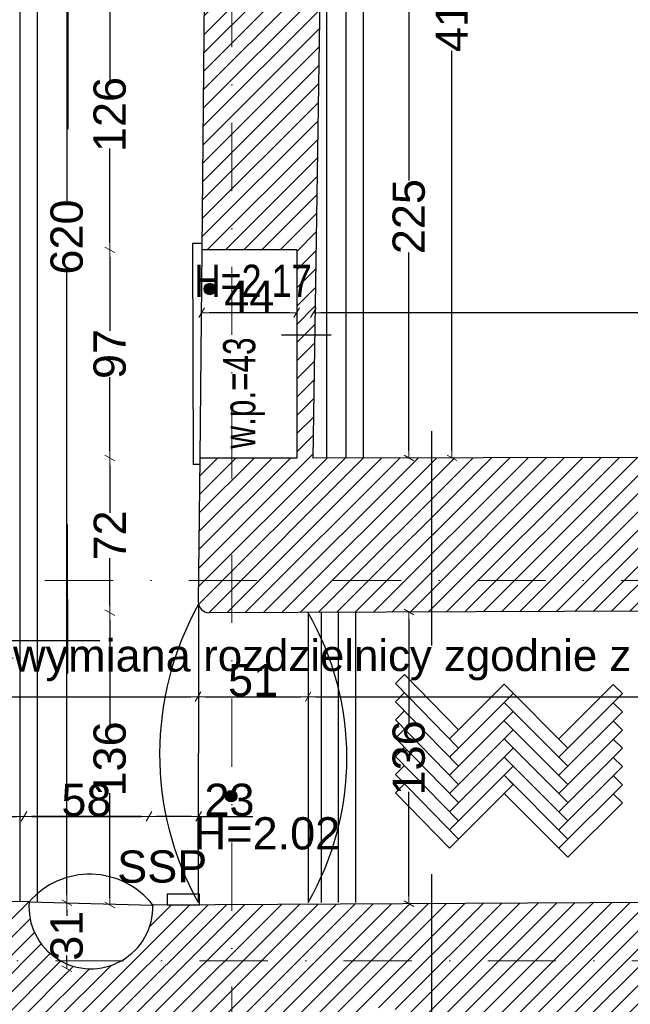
# Model space of a CAD drawing. Header units: millimetres. Extents: x 75999 to 132160, y -108895 to -89040.
# Tile 48 of 61: x 106171 to 109012, y -100457 to -95871. Entities that reach past the tile are written whole.
import ezdxf

# ---------------------------------------------------------------- set-up
doc = ezdxf.new("R2010")
doc.units = ezdxf.units.MM
doc.header["$MEASUREMENT"] = 0
doc.linetypes.add('Dot & Dashed', pattern=[670.277762, 317.5, -176.388889, 0, -176.388874])
for name, color, linetype in [('A-WYSOKOSCI', 7, 'Continuous'), ('A_okno', 7, 'Continuous'), ('belki nad', 7, 'Continuous'), ('detalokna', 7, 'Continuous'), ('DIM MALY', 7, 'Continuous'), ('Drawing & Figure', 7, 'Continuous'), ('linia nadproza', 7, 'Continuous'), ('Nowe_00 ZMIANY', 7, 'Continuous'), ('opisy inne', 7, 'Continuous'), ('OSIE', 7, 'Continuous'), ('PARAPET', 7, 'Continuous'), ('podciagi', 7, 'Continuous'), ('POSADZKI', 7, 'Continuous'), ('SCIANY_KONSTR', 7, 'Continuous'), ('Structural - Bearing', 7, 'Continuous'), ('Structural - Grid', 7, 'Continuous')]:
    doc.layers.add(name, color=color, linetype=linetype)
doc.styles.add('STYL_AUTOMATYCZNY_1', font='arial.ttf')
doc.styles.add('STYL_AUTOMATYCZNY_2', font='arial.ttf')
doc.styles.add('STYL_AUTOMATYCZNY_4', font='arial.ttf', dxfattribs={"width": 0.8})
doc.styles.add('STYL_AUTOMATYCZNY_5', font='arial.ttf', dxfattribs={"width": 0.7})
doc.dimstyles.new('STYL_AUTOMATYCZNY__3', dxfattribs={"dimtxt": 150, "dimasz": 34.231941, "dimexe": 0.18, "dimexo": 0.0625, "dimgap": 0, "dimtad": 1, "dimtih": 1, "dimtoh": 1, "dimdec": 0, "dimlfac": 0.1, "dimzin": 0, "dimdsep": 46, "dimtxsty": 'STYL_AUTOMATYCZNY_2', "dimblk": 'ARROWHEAD_2', "dimblk1": 'ARROWHEAD_2', "dimblk2": 'ARROWHEAD_2', "dimcen": 0.09, "dimse1": 1, "dimse2": 1, "dimclrd": 5, "dimclre": 5, "dimclrt": 1, "dimadec": 0, "dimazin": 0, "dimtfac": 1, "dimtdec": 4, "dimtmove": 0, "dimatfit": 3, "dimfxl": 0, "dimtolj": 1, "dimtzin": 0, "dimarcsym": 0})
doc.dimstyles.new('STYL_AUTOMATYCZNY__4', dxfattribs={"dimtxt": 150, "dimasz": 34.231941, "dimexe": 0.18, "dimexo": 0.0625, "dimgap": 0, "dimtad": 1, "dimdec": 0, "dimlfac": 0.1, "dimzin": 0, "dimdsep": 46, "dimtxsty": 'STYL_AUTOMATYCZNY_2', "dimblk": 'ARROWHEAD_2', "dimblk1": 'ARROWHEAD_2', "dimblk2": 'ARROWHEAD_2', "dimcen": 0.09, "dimse1": 1, "dimse2": 1, "dimclrd": 5, "dimclre": 5, "dimclrt": 1, "dimadec": 0, "dimazin": 0, "dimtfac": 1, "dimtdec": 4, "dimtmove": 0, "dimatfit": 3, "dimfxl": 0, "dimtolj": 1, "dimtzin": 0, "dimarcsym": 0})
doc.dimstyles.new('STYL_AUTOMATYCZNY__7', dxfattribs={"dimtxt": 0.18, "dimasz": 91.2, "dimexe": 0.18, "dimexo": 0.0625, "dimgap": 0, "dimtad": 0, "dimtih": 1, "dimtoh": 1, "dimdec": 4, "dimzin": 0, "dimdsep": 46, "dimcen": 0.09, "dimadec": 0, "dimazin": 0, "dimtfac": 1, "dimtdec": 4, "dimtmove": 0, "dimatfit": 3, "dimldrblk": 'ARROWHEAD_11', "dimfxl": 0, "dimtolj": 1, "dimtzin": 0, "dimarcsym": 0})
pattern_1 = [(45, (0, 0), (-42.426407, 42.426407), [])]

# ---------------------------------------------------------------- blocks, each defined once
blk = doc.blocks.new('ARROWHEAD_2')
at = {"color": 0, "linetype": 'Continuous', "lineweight": 0}
for p, q in [((0, 0), (-1, 0)), ((-0.38, -0.66), (0.38, 0.66))]:
    blk.add_line(p, q, dxfattribs=at)
blk = doc.blocks.new('*D21')
at = {"layer": 'Defpoints', "color": 0}
for p in [(108240.7, -93782.9), (108181.6, -97911.6), (108187.4, -97911.6)]:
    blk.add_point(p, dxfattribs=at)
at = {"layer": 'DIM MALY', "color": 5, "lineweight": -2}
for p, q in [((108181.6, -93817.1), (108181.6, -95678.9)), ((108181.6, -97877.4), (108181.6, -96016.3))]:
    blk.add_line(p, q, dxfattribs=at)
at = {"layer": 'DIM MALY', "color": 5, "lineweight": -2, "xscale": 34.23194115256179, "yscale": 34.23194115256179, "zscale": 34.23194115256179}
for p, rotation in [((108181.6, -93782.9), 90), ((108181.6, -97911.6), 270)]:
    blk.add_blockref('ARROWHEAD_2', p, dxfattribs=dict(at, rotation=rotation))
at = {"layer": 'DIM MALY', "color": 1, "insert": (108181.6, -95847.6), "char_height": 150, "attachment_point": 5, "rotation": 90, "style": 'STYL_AUTOMATYCZNY_2'}
blk.add_mtext('\\A1;413', dxfattribs=at)
blk = doc.blocks.new('*D36')
at = {"layer": 'Defpoints', "color": 0}
for p in [(107537.6, -97236), (107537.6, -97277.4), (113589, -97338.2)]:
    blk.add_point(p, dxfattribs=at)
at = {"layer": 'DIM MALY', "color": 5, "lineweight": -2}
blk.add_line((113554.7, -97236), (107571.8, -97236), dxfattribs=at)
at = {"layer": 'DIM MALY', "color": 5, "lineweight": -2, "xscale": 34.23194115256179, "yscale": 34.23194115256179, "zscale": 34.23194115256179, "rotation": 180}
blk.add_blockref('ARROWHEAD_2', (107537.6, -97236), dxfattribs=at)
at = {"layer": 'DIM MALY', "color": 5, "lineweight": -2, "xscale": 34.23194115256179, "yscale": 34.23194115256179, "zscale": 34.23194115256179}
blk.add_blockref('ARROWHEAD_2', (113589, -97236), dxfattribs=at)
at = {"layer": 'DIM MALY', "color": 1, "insert": (110562.9, -97159.4), "char_height": 150, "attachment_point": 5, "style": 'STYL_AUTOMATYCZNY_2'}
blk.add_mtext('\\A1;605', dxfattribs=at)
blk = doc.blocks.new('*D91')
at = {"layer": 'Defpoints', "color": 0}
for p in [(106772.4, -99581.9), (106772.4, -99795.4), (107003.7, -99795.4)]:
    blk.add_point(p, dxfattribs=at)
at = {"layer": 'DIM MALY', "color": 5, "lineweight": -2}
for p, q in [((106969.5, -99581.9), (106806.7, -99581.9)), ((107003.7, -99581.9), (107037.9, -99581.9)), ((107037.9, -99581.9), (107255.4, -99581.9))]:
    blk.add_line(p, q, dxfattribs=at)
at = {"layer": 'DIM MALY', "color": 5, "lineweight": -2, "xscale": 34.23194115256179, "yscale": 34.23194115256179, "zscale": 34.23194115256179, "rotation": 180}
blk.add_blockref('ARROWHEAD_2', (106772.4, -99581.9), dxfattribs=at)
at = {"layer": 'DIM MALY', "color": 5, "lineweight": -2, "xscale": 34.23194115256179, "yscale": 34.23194115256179, "zscale": 34.23194115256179}
blk.add_blockref('ARROWHEAD_2', (107003.7, -99581.9), dxfattribs=at)
at = {"layer": 'DIM MALY', "color": 1, "insert": (107146.7, -99505.3), "char_height": 150, "attachment_point": 5, "style": 'STYL_AUTOMATYCZNY_2'}
blk.add_mtext('\\A1;23', dxfattribs=at)
blk = doc.blocks.new('*D92')
at = {"layer": 'Defpoints', "color": 0}
for p in [(106191.1, -99581.9), (106772.4, -99726.9), (106191.1, -99791.6)]:
    blk.add_point(p, dxfattribs=at)
at = {"layer": 'DIM MALY', "color": 5, "lineweight": -2}
blk.add_line((106738.2, -99581.9), (106225.3, -99581.9), dxfattribs=at)
at = {"layer": 'DIM MALY', "color": 5, "lineweight": -2, "xscale": 34.23194115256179, "yscale": 34.23194115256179, "zscale": 34.23194115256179, "rotation": 180}
blk.add_blockref('ARROWHEAD_2', (106191.1, -99581.9), dxfattribs=at)
at = {"layer": 'DIM MALY', "color": 5, "lineweight": -2, "xscale": 34.23194115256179, "yscale": 34.23194115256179, "zscale": 34.23194115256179}
blk.add_blockref('ARROWHEAD_2', (106772.4, -99581.9), dxfattribs=at)
at = {"layer": 'DIM MALY', "color": 1, "insert": (106481.5, -99505.4), "char_height": 150, "attachment_point": 5, "style": 'STYL_AUTOMATYCZNY_2'}
blk.add_mtext('\\A1;58', dxfattribs=at)
blk = doc.blocks.new('*D93')
at = {"layer": 'Defpoints', "color": 0}
for p in [(106191.1, -99581.9), (105972.5, -99794.4), (106191.1, -99791.6)]:
    blk.add_point(p, dxfattribs=at)
at = {"layer": 'DIM MALY', "color": 5, "lineweight": -2}
for p, q in [((105938.2, -99581.9), (105722.3, -99581.9)), ((105972.5, -99581.9), (105938.2, -99581.9)), ((106006.7, -99581.9), (106156.9, -99581.9))]:
    blk.add_line(p, q, dxfattribs=at)
at = {"layer": 'DIM MALY', "color": 5, "lineweight": -2, "xscale": 34.23194115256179, "yscale": 34.23194115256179, "zscale": 34.23194115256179, "rotation": 180}
blk.add_blockref('ARROWHEAD_2', (105972.5, -99581.9), dxfattribs=at)
at = {"layer": 'DIM MALY', "color": 5, "lineweight": -2, "xscale": 34.23194115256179, "yscale": 34.23194115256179, "zscale": 34.23194115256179}
blk.add_blockref('ARROWHEAD_2', (106191.1, -99581.9), dxfattribs=at)
at = {"layer": 'DIM MALY', "color": 1, "insert": (105830.3, -99506.6), "char_height": 150, "attachment_point": 5, "style": 'STYL_AUTOMATYCZNY_2'}
blk.add_mtext('\\A1;22', dxfattribs=at)
blk = doc.blocks.new('*D94')
at = {"layer": 'Defpoints', "color": 0}
for p in [(106772.4, -99581.9), (106772.4, -99726.9), (106191.1, -99791.6)]:
    blk.add_point(p, dxfattribs=at)
at = {"layer": 'DIM MALY', "color": 5, "lineweight": -2}
blk.add_line((106225.3, -99581.9), (106738.2, -99581.9), dxfattribs=at)
at = {"layer": 'DIM MALY', "color": 5, "lineweight": -2, "xscale": 34.23194115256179, "yscale": 34.23194115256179, "zscale": 34.23194115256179, "rotation": 180}
blk.add_blockref('ARROWHEAD_2', (106191.1, -99581.9), dxfattribs=at)
at = {"layer": 'DIM MALY', "color": 5, "lineweight": -2, "xscale": 34.23194115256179, "yscale": 34.23194115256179, "zscale": 34.23194115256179}
blk.add_blockref('ARROWHEAD_2', (106772.4, -99581.9), dxfattribs=at)
at = {"layer": 'DIM MALY', "color": 1, "insert": (106481.5, -99505.4), "char_height": 150, "attachment_point": 5, "style": 'STYL_AUTOMATYCZNY_2'}
blk.add_mtext('\\A1;58', dxfattribs=at)
blk = doc.blocks.new('*D96')
at = {"layer": 'Defpoints', "color": 0}
for p in [(106590.2, -95681.6), (107061.6, -95681.6), (106980.2, -96942.8)]:
    blk.add_point(p, dxfattribs=at)
at = {"layer": 'DIM MALY', "color": 5, "lineweight": -2}
for p, q in [((106590.2, -95715.9), (106590.2, -96154)), ((106590.2, -96908.6), (106590.2, -96471.2))]:
    blk.add_line(p, q, dxfattribs=at)
at = {"layer": 'DIM MALY', "color": 5, "lineweight": -2, "xscale": 34.23194115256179, "yscale": 34.23194115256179, "zscale": 34.23194115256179}
for p, rotation in [((106590.2, -95681.6), 90), ((106590.2, -96942.8), 270)]:
    blk.add_blockref('ARROWHEAD_2', p, dxfattribs=dict(at, rotation=rotation))
at = {"layer": 'DIM MALY', "color": 1, "insert": (106590.2, -96312.6), "char_height": 150, "attachment_point": 5, "rotation": 90, "style": 'STYL_AUTOMATYCZNY_2'}
blk.add_mtext('\\A1;126', dxfattribs=at)
blk = doc.blocks.new('*D98')
at = {"layer": 'Defpoints', "color": 0}
for p in [(106590.2, -96942.8), (106980.2, -96942.8), (106989.8, -97912.7)]:
    blk.add_point(p, dxfattribs=at)
at = {"layer": 'DIM MALY', "color": 5, "lineweight": -2}
for p, q in [((106590.2, -96977), (106590.2, -97320.6)), ((106590.2, -97878.5), (106590.2, -97535.4))]:
    blk.add_line(p, q, dxfattribs=at)
at = {"layer": 'DIM MALY', "color": 5, "lineweight": -2, "xscale": 34.23194115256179, "yscale": 34.23194115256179, "zscale": 34.23194115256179}
for p, rotation in [((106590.2, -96942.8), 90), ((106590.2, -97912.7), 270)]:
    blk.add_blockref('ARROWHEAD_2', p, dxfattribs=dict(at, rotation=rotation))
at = {"layer": 'DIM MALY', "color": 1, "insert": (106590.2, -97428), "char_height": 150, "attachment_point": 5, "rotation": 90, "style": 'STYL_AUTOMATYCZNY_2'}
blk.add_mtext('\\A1;97', dxfattribs=at)
blk = doc.blocks.new('*D99')
at = {"layer": 'Defpoints', "color": 0}
for p in [(106590.2, -95681.6), (107061.6, -95681.6), (106980.2, -96942.8)]:
    blk.add_point(p, dxfattribs=at)
at = {"layer": 'DIM MALY', "color": 5, "lineweight": -2}
for p, q in [((106590.2, -95715.9), (106590.2, -96154)), ((106590.2, -96908.6), (106590.2, -96471.2))]:
    blk.add_line(p, q, dxfattribs=at)
at = {"layer": 'DIM MALY', "color": 5, "lineweight": -2, "xscale": 34.23194115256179, "yscale": 34.23194115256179, "zscale": 34.23194115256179}
for p, rotation in [((106590.2, -95681.6), 90), ((106590.2, -96942.8), 270)]:
    blk.add_blockref('ARROWHEAD_2', p, dxfattribs=dict(at, rotation=rotation))
at = {"layer": 'DIM MALY', "color": 1, "insert": (106590.2, -96312.6), "char_height": 150, "attachment_point": 5, "rotation": 90, "style": 'STYL_AUTOMATYCZNY_2'}
blk.add_mtext('\\A1;126', dxfattribs=at)
blk = doc.blocks.new('*D101')
at = {"layer": 'Defpoints', "color": 0}
for p in [(106590.2, -97912.7), (106989.8, -97912.7), (107654.5, -98632.9)]:
    blk.add_point(p, dxfattribs=at)
at = {"layer": 'DIM MALY', "color": 5, "lineweight": -2}
for p, q in [((106590.2, -97947), (106590.2, -98167)), ((106590.2, -98598.6), (106590.2, -98379.1))]:
    blk.add_line(p, q, dxfattribs=at)
at = {"layer": 'DIM MALY', "color": 5, "lineweight": -2, "xscale": 34.23194115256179, "yscale": 34.23194115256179, "zscale": 34.23194115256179}
for p, rotation in [((106590.2, -97912.7), 90), ((106590.2, -98632.9), 270)]:
    blk.add_blockref('ARROWHEAD_2', p, dxfattribs=dict(at, rotation=rotation))
at = {"layer": 'DIM MALY', "color": 1, "insert": (106590.2, -98273), "char_height": 150, "attachment_point": 5, "rotation": 90, "style": 'STYL_AUTOMATYCZNY_2'}
blk.add_mtext('\\A1;72', dxfattribs=at)
blk = doc.blocks.new('*D102')
at = {"layer": 'Defpoints', "color": 0}
for p in [(106590.2, -96942.8), (106980.2, -96942.8), (106989.8, -97912.7)]:
    blk.add_point(p, dxfattribs=at)
at = {"layer": 'DIM MALY', "color": 5, "lineweight": -2}
for p, q in [((106590.2, -96977), (106590.2, -97320.6)), ((106590.2, -97878.5), (106590.2, -97535.4))]:
    blk.add_line(p, q, dxfattribs=at)
at = {"layer": 'DIM MALY', "color": 5, "lineweight": -2, "xscale": 34.23194115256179, "yscale": 34.23194115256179, "zscale": 34.23194115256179}
for p, rotation in [((106590.2, -96942.8), 90), ((106590.2, -97912.7), 270)]:
    blk.add_blockref('ARROWHEAD_2', p, dxfattribs=dict(at, rotation=rotation))
at = {"layer": 'DIM MALY', "color": 1, "insert": (106590.2, -97428), "char_height": 150, "attachment_point": 5, "rotation": 90, "style": 'STYL_AUTOMATYCZNY_2'}
blk.add_mtext('\\A1;97', dxfattribs=at)
blk = doc.blocks.new('*D103')
at = {"layer": 'Defpoints', "color": 0}
for p in [(106590.2, -95681.6), (107061.6, -95681.6), (106980.2, -96942.8)]:
    blk.add_point(p, dxfattribs=at)
at = {"layer": 'DIM MALY', "color": 5, "lineweight": -2}
for p, q in [((106590.2, -95715.9), (106590.2, -96154)), ((106590.2, -96908.6), (106590.2, -96471.2))]:
    blk.add_line(p, q, dxfattribs=at)
at = {"layer": 'DIM MALY', "color": 5, "lineweight": -2, "xscale": 34.23194115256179, "yscale": 34.23194115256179, "zscale": 34.23194115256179}
for p, rotation in [((106590.2, -95681.6), 90), ((106590.2, -96942.8), 270)]:
    blk.add_blockref('ARROWHEAD_2', p, dxfattribs=dict(at, rotation=rotation))
at = {"layer": 'DIM MALY', "color": 1, "insert": (106590.2, -96312.6), "char_height": 150, "attachment_point": 5, "rotation": 90, "style": 'STYL_AUTOMATYCZNY_2'}
blk.add_mtext('\\A1;126', dxfattribs=at)
blk = doc.blocks.new('*D105')
at = {"layer": 'Defpoints', "color": 0}
for p in [(107018, -97235.8), (107018, -97460.4), (107460, -97460.4)]:
    blk.add_point(p, dxfattribs=at)
at = {"layer": 'DIM MALY', "color": 5, "lineweight": -2}
blk.add_line((107425.8, -97235.8), (107052.2, -97235.8), dxfattribs=at)
at = {"layer": 'DIM MALY', "color": 5, "lineweight": -2, "xscale": 34.23194115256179, "yscale": 34.23194115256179, "zscale": 34.23194115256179, "rotation": 180}
blk.add_blockref('ARROWHEAD_2', (107018, -97235.8), dxfattribs=at)
at = {"layer": 'DIM MALY', "color": 5, "lineweight": -2, "xscale": 34.23194115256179, "yscale": 34.23194115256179, "zscale": 34.23194115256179}
blk.add_blockref('ARROWHEAD_2', (107460, -97235.8), dxfattribs=at)
at = {"layer": 'DIM MALY', "color": 1, "insert": (107238.8, -97160.8), "char_height": 150, "attachment_point": 5, "style": 'STYL_AUTOMATYCZNY_2'}
blk.add_mtext('\\A1;44', dxfattribs=at)
blk = doc.blocks.new('*D122')
at = {"layer": 'Defpoints', "color": 0}
for p in [(106885.4, -99982.9), (106390.2, -100291), (106590.9, -100291)]:
    blk.add_point(p, dxfattribs=at)
at = {"layer": 'DIM MALY', "color": 5, "lineweight": -2}
for p, q in [((106390.2, -100017.1), (106390.2, -100044.3)), ((106390.2, -100256.7), (106390.2, -100230.1))]:
    blk.add_line(p, q, dxfattribs=at)
at = {"layer": 'DIM MALY', "color": 5, "lineweight": -2, "xscale": 34.23194115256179, "yscale": 34.23194115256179, "zscale": 34.23194115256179}
for p, rotation in [((106390.2, -99982.9), 90), ((106390.2, -100291), 270)]:
    blk.add_blockref('ARROWHEAD_2', p, dxfattribs=dict(at, rotation=rotation))
at = {"layer": 'DIM MALY', "color": 1, "insert": (106390.2, -100137.2), "char_height": 150, "attachment_point": 5, "rotation": 90, "style": 'STYL_AUTOMATYCZNY_2'}
blk.add_mtext('\\A1;31', dxfattribs=at)
blk = doc.blocks.new('*D266')
at = {"layer": 'Defpoints', "color": 0}
for p in [(107000.9, -99024.4), (102182, -99087.7), (107000.9, -99118)]:
    blk.add_point(p, dxfattribs=at)
at = {"layer": 'DIM MALY', "color": 5, "lineweight": -2}
blk.add_line((102216.2, -99024.4), (106966.7, -99024.4), dxfattribs=at)
at = {"layer": 'DIM MALY', "color": 5, "lineweight": -2, "xscale": 34.23194115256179, "yscale": 34.23194115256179, "zscale": 34.23194115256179, "rotation": 180}
blk.add_blockref('ARROWHEAD_2', (102182, -99024.4), dxfattribs=at)
at = {"layer": 'DIM MALY', "color": 5, "lineweight": -2, "xscale": 34.23194115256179, "yscale": 34.23194115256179, "zscale": 34.23194115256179}
blk.add_blockref('ARROWHEAD_2', (107000.9, -99024.4), dxfattribs=at)
at = {"layer": 'DIM MALY', "color": 1, "insert": (104591.1, -98947.8), "char_height": 150, "attachment_point": 5, "style": 'STYL_AUTOMATYCZNY_2'}
blk.add_mtext('\\A1;482', dxfattribs=at)
blk = doc.blocks.new('*D267')
at = {"layer": 'Defpoints', "color": 0}
for p in [(107000.9, -99024.4), (102182, -99087.7), (107000.9, -99118)]:
    blk.add_point(p, dxfattribs=at)
at = {"layer": 'DIM MALY', "color": 5, "lineweight": -2}
blk.add_line((102216.2, -99024.4), (106966.7, -99024.4), dxfattribs=at)
at = {"layer": 'DIM MALY', "color": 5, "lineweight": -2, "xscale": 34.23194115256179, "yscale": 34.23194115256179, "zscale": 34.23194115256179, "rotation": 180}
blk.add_blockref('ARROWHEAD_2', (102182, -99024.4), dxfattribs=at)
at = {"layer": 'DIM MALY', "color": 5, "lineweight": -2, "xscale": 34.23194115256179, "yscale": 34.23194115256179, "zscale": 34.23194115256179}
blk.add_blockref('ARROWHEAD_2', (107000.9, -99024.4), dxfattribs=at)
at = {"layer": 'DIM MALY', "color": 1, "insert": (104591.1, -98947.8), "char_height": 150, "attachment_point": 5, "style": 'STYL_AUTOMATYCZNY_2'}
blk.add_mtext('\\A1;482', dxfattribs=at)
blk = doc.blocks.new('*D268')
at = {"layer": 'Defpoints', "color": 0}
for p in [(107512.9, -99024.4), (107000.9, -99118), (107512.9, -99129.4)]:
    blk.add_point(p, dxfattribs=at)
at = {"layer": 'DIM MALY', "color": 5, "lineweight": -2}
blk.add_line((107035.1, -99024.4), (107478.7, -99024.4), dxfattribs=at)
at = {"layer": 'DIM MALY', "color": 5, "lineweight": -2, "xscale": 34.23194115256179, "yscale": 34.23194115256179, "zscale": 34.23194115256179, "rotation": 180}
blk.add_blockref('ARROWHEAD_2', (107000.9, -99024.4), dxfattribs=at)
at = {"layer": 'DIM MALY', "color": 5, "lineweight": -2, "xscale": 34.23194115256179, "yscale": 34.23194115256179, "zscale": 34.23194115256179}
blk.add_blockref('ARROWHEAD_2', (107512.9, -99024.4), dxfattribs=at)
at = {"layer": 'DIM MALY', "color": 1, "insert": (107256.7, -98947.8), "char_height": 150, "attachment_point": 5, "style": 'STYL_AUTOMATYCZNY_2'}
blk.add_mtext('\\A1;51', dxfattribs=at)
blk = doc.blocks.new('*D269')
at = {"layer": 'Defpoints', "color": 0}
for p in [(107000.9, -99024.4), (102182, -99087.7), (107000.9, -99118)]:
    blk.add_point(p, dxfattribs=at)
at = {"layer": 'DIM MALY', "color": 5, "lineweight": -2}
blk.add_line((102216.2, -99024.4), (106966.7, -99024.4), dxfattribs=at)
at = {"layer": 'DIM MALY', "color": 5, "lineweight": -2, "xscale": 34.23194115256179, "yscale": 34.23194115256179, "zscale": 34.23194115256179, "rotation": 180}
blk.add_blockref('ARROWHEAD_2', (102182, -99024.4), dxfattribs=at)
at = {"layer": 'DIM MALY', "color": 5, "lineweight": -2, "xscale": 34.23194115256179, "yscale": 34.23194115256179, "zscale": 34.23194115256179}
blk.add_blockref('ARROWHEAD_2', (107000.9, -99024.4), dxfattribs=at)
at = {"layer": 'DIM MALY', "color": 1, "insert": (104591.1, -98947.8), "char_height": 150, "attachment_point": 5, "style": 'STYL_AUTOMATYCZNY_2'}
blk.add_mtext('\\A1;482', dxfattribs=at)
blk = doc.blocks.new('*D270')
at = {"layer": 'Defpoints', "color": 0}
for p in [(107512.9, -99024.4), (107000.9, -99118), (107512.9, -99129.4)]:
    blk.add_point(p, dxfattribs=at)
at = {"layer": 'DIM MALY', "color": 5, "lineweight": -2}
blk.add_line((107035.1, -99024.4), (107478.7, -99024.4), dxfattribs=at)
at = {"layer": 'DIM MALY', "color": 5, "lineweight": -2, "xscale": 34.23194115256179, "yscale": 34.23194115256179, "zscale": 34.23194115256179, "rotation": 180}
blk.add_blockref('ARROWHEAD_2', (107000.9, -99024.4), dxfattribs=at)
at = {"layer": 'DIM MALY', "color": 5, "lineweight": -2, "xscale": 34.23194115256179, "yscale": 34.23194115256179, "zscale": 34.23194115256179}
blk.add_blockref('ARROWHEAD_2', (107512.9, -99024.4), dxfattribs=at)
at = {"layer": 'DIM MALY', "color": 1, "insert": (107256.7, -98947.8), "char_height": 150, "attachment_point": 5, "style": 'STYL_AUTOMATYCZNY_2'}
blk.add_mtext('\\A1;51', dxfattribs=at)
blk = doc.blocks.new('*D271')
at = {"layer": 'Defpoints', "color": 0}
for p in [(113634.1, -99024.4), (107512.9, -99129.4), (113634.1, -99163.2)]:
    blk.add_point(p, dxfattribs=at)
at = {"layer": 'DIM MALY', "color": 5, "lineweight": -2}
blk.add_line((107547.1, -99024.4), (113599.9, -99024.4), dxfattribs=at)
at = {"layer": 'DIM MALY', "color": 5, "lineweight": -2, "xscale": 34.23194115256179, "yscale": 34.23194115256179, "zscale": 34.23194115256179, "rotation": 180}
blk.add_blockref('ARROWHEAD_2', (107512.9, -99024.4), dxfattribs=at)
at = {"layer": 'DIM MALY', "color": 5, "lineweight": -2, "xscale": 34.23194115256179, "yscale": 34.23194115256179, "zscale": 34.23194115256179}
blk.add_blockref('ARROWHEAD_2', (113634.1, -99024.4), dxfattribs=at)
at = {"layer": 'DIM MALY', "color": 1, "insert": (110573.1, -98947.8), "char_height": 150, "attachment_point": 5, "style": 'STYL_AUTOMATYCZNY_2'}
blk.add_mtext('\\A1;612', dxfattribs=at)
blk = doc.blocks.new('*D362')
at = {"layer": 'Defpoints', "color": 0}
for p in [(106390.2, -93782.9), (106495.2, -93782.9), (106455.2, -99982.9)]:
    blk.add_point(p, dxfattribs=at)
at = {"layer": 'DIM MALY', "color": 5, "lineweight": -2}
for p, q in [((106390.2, -93817.1), (106390.2, -96717.4)), ((106390.2, -99948.6), (106390.2, -97049.1))]:
    blk.add_line(p, q, dxfattribs=at)
at = {"layer": 'DIM MALY', "color": 5, "lineweight": -2, "xscale": 34.23194115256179, "yscale": 34.23194115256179, "zscale": 34.23194115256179}
for p, rotation in [((106390.2, -93782.9), 90), ((106390.2, -99982.9), 270)]:
    blk.add_blockref('ARROWHEAD_2', p, dxfattribs=dict(at, rotation=rotation))
at = {"layer": 'DIM MALY', "color": 1, "insert": (106390.2, -96883.2), "char_height": 150, "attachment_point": 5, "rotation": 90, "style": 'STYL_AUTOMATYCZNY_2'}
blk.add_mtext('\\A1;620', dxfattribs=at)
blk = doc.blocks.new('*D363')
at = {"layer": 'Defpoints', "color": 0}
for p in [(106735.2, -98632.9), (106590.2, -99994.3), (106790.4, -99994.3)]:
    blk.add_point(p, dxfattribs=at)
at = {"layer": 'DIM MALY', "color": 5, "lineweight": -2}
for p, q in [((106590.2, -98667.1), (106590.2, -99155.4)), ((106590.2, -99960.1), (106590.2, -99472.6))]:
    blk.add_line(p, q, dxfattribs=at)
at = {"layer": 'DIM MALY', "color": 5, "lineweight": -2, "xscale": 34.23194115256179, "yscale": 34.23194115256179, "zscale": 34.23194115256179}
for p, rotation in [((106590.2, -98632.9), 90), ((106590.2, -99994.3), 270)]:
    blk.add_blockref('ARROWHEAD_2', p, dxfattribs=dict(at, rotation=rotation))
at = {"layer": 'DIM MALY', "color": 1, "insert": (106590.2, -99314), "char_height": 150, "attachment_point": 5, "rotation": 90, "style": 'STYL_AUTOMATYCZNY_2'}
blk.add_mtext('\\A1;136', dxfattribs=at)
blk = doc.blocks.new('*D364')
at = {"layer": 'Defpoints', "color": 0}
for p in [(107649.6, -95662.9), (107981.6, -95662.9), (107534.3, -97912.6)]:
    blk.add_point(p, dxfattribs=at)
at = {"layer": 'DIM MALY', "color": 5, "lineweight": -2}
for p, q in [((107981.6, -95697.1), (107981.6, -96620.6)), ((107981.6, -97878.3), (107981.6, -96955.7))]:
    blk.add_line(p, q, dxfattribs=at)
at = {"layer": 'DIM MALY', "color": 5, "lineweight": -2, "xscale": 34.23194115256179, "yscale": 34.23194115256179, "zscale": 34.23194115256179}
for p, rotation in [((107981.6, -95662.9), 90), ((107981.6, -97912.6), 270)]:
    blk.add_blockref('ARROWHEAD_2', p, dxfattribs=dict(at, rotation=rotation))
at = {"layer": 'DIM MALY', "color": 1, "insert": (107981.6, -96788.1), "char_height": 150, "attachment_point": 5, "rotation": 90, "style": 'STYL_AUTOMATYCZNY_2'}
blk.add_mtext('\\A1;225', dxfattribs=at)
blk = doc.blocks.new('*D366')
at = {"layer": 'Defpoints', "color": 0}
for p in [(108086.6, -98629.3), (107981.6, -99988), (108086.6, -99988)]:
    blk.add_point(p, dxfattribs=at)
at = {"layer": 'DIM MALY', "color": 5, "lineweight": -2}
for p, q in [((107981.6, -98663.6), (107981.6, -99150.5)), ((107981.6, -99953.8), (107981.6, -99467.7))]:
    blk.add_line(p, q, dxfattribs=at)
at = {"layer": 'DIM MALY', "color": 5, "lineweight": -2, "xscale": 34.23194115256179, "yscale": 34.23194115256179, "zscale": 34.23194115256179}
for p, rotation in [((107981.6, -98629.3), 90), ((107981.6, -99988), 270)]:
    blk.add_blockref('ARROWHEAD_2', p, dxfattribs=dict(at, rotation=rotation))
at = {"layer": 'DIM MALY', "color": 1, "insert": (107981.6, -99309.1), "char_height": 150, "attachment_point": 5, "rotation": 90, "style": 'STYL_AUTOMATYCZNY_2'}
blk.add_mtext('\\A1;136', dxfattribs=at)
blk = doc.blocks.new('ARROWHEAD_11')
at = {"color": 0, "linetype": 'Continuous', "lineweight": 0}
blk.add_line((0, 0), (-1, 0), dxfattribs=at)
at = {"color": 0, "linetype": 'Continuous', "lineweight": 0, "const_width": 0.25, "flags": 128}
blk.add_lwpolyline([(-0.125, 0, 1), (0.125, 0, 1)], format="xyb", close=True, dxfattribs=at)

msp = doc.modelspace()

# ---------------------------------------------------------------- hatches: boundary and pattern name
at = {"layer": 'A-WYSOKOSCI'}
for points in [[(107082.3, -97125.4, 1), (107028.9, -97125.4, 1)], [(107181.7, -99487.3, 1), (107128.3, -99487.3, 1)]]:
    msp.add_hatch(color=256, dxfattribs=at).paths.add_polyline_path(points)
at = {"layer": 'Drawing & Figure'}
h = msp.add_hatch(dxfattribs=at)
h.set_pattern_fill('Common_Brick_0001', color=256, style=0, pattern_type=2)
h.set_pattern_definition(pattern_1)
h.paths.add_polyline_path([(107002, -98581.8, 0.420514), (107052, -98632.9), (108086.6, -98629.3), (113084.1, -98612.3), (113633, -98610.4), (114124, -98608.8), (114124.1, -98500), (114125.5, -98500), (114813.7, -98495.8), (115356.2, -98492.6), (115356.2, -98382.9), (115357, -98362.8), (115372.7, -97992.8), (115059.1, -97992.8), (114813.7, -97992.8), (114134.1, -97992.8), (114134.1, -97892.9), (113754.1, -97892.9), (113754.1, -97341), (113754.1, -96932.9), (114134.1, -96932.9), (114134.1, -95797.3), (114134.1, -95742.8), (114004.1, -95742.1), (113586.7, -95858.2), (113588.5, -97341), (113589.1, -97902.7), (113084.1, -97903.6), (113039.1, -97903.7), (113039.1, -97903.9), (113039.1, -98183.7), (112899.1, -98183.7), (112899.1, -97903.9), (109246.8, -97910.1), (109246.8, -97909.8), (108086.6, -97911.7), (107534.3, -97912.6), (107543.3, -97341), (107569.6, -95662.9), (107159.6, -95652.5), (107159.6, -95653.3), (107029.6, -95683.1), (107029.4, -95683.1), (107018, -96942.8), (107460, -96942.9), (107460, -97341), (107460, -97912.8), (107009.2, -97912.7)])
h = msp.add_hatch(dxfattribs=at)
h.set_pattern_fill('Common_Brick_0001', color=256, style=0, pattern_type=2)
h.set_pattern_definition(pattern_1)
h.paths.add_polyline_path([(99004.1, -105130.5), (99004.1, -105133.1), (99004.1, -105263.1), (99017.4, -105383.1), (99026.9, -105383.1, -0.383982), (99062.4, -105418.4), (99074.8, -105418.4), (99074.8, -105433.4, 1.205804), (99122.6, -105465.6), (99137.4, -105465.6), (99137.4, -105483.1), (99204.1, -105483.1), (100947.8, -105483.1), (101030.5, -105483.1), (101030.5, -105465.6), (101045.3, -105465.6, 0.263086), (101068.2, -105483.1), (101076.2, -105483.1, 0.761796), (101083.7, -105427), (101083.7, -105412.2), (101530.5, -105412.2), (101977.3, -105412.2), (101977.3, -105427, 0.761796), (101984.8, -105483.1), (101992.7, -105483.1, 0.263086), (102015.7, -105465.6), (102030.5, -105465.6), (102030.5, -105483.1), (102113.1, -105483.1), (103924.3, -105483.1), (103924.3, -105465.7), (103939, -105465.7, 1.205804), (103986.9, -105433.5), (103986.9, -105418.5), (103999.2, -105418.5, -0.383982), (104034.7, -105383.1), (104044.2, -105383.1), (104057.6, -105263.1), (104057.6, -105133.1), (104057.6, -105120.6), (103945.6, -104852.9), (103944.9, -104852.9), (103844.1, -104852.9), (103844.1, -104162.2), (103844.1, -102612.9), (104065.1, -102614.3), (104741.9, -102618.9), (104741.9, -102618.7), (106171.9, -102627.6), (106171.9, -102628.6), (106251.9, -102629.2), (106251.9, -102618.7), (106370.4, -102462.9), (104954.1, -102462.9), (104954.1, -102402.3), (104954.2, -102162.3), (104954.2, -101922.3), (104954.2, -101876.9), (104954.2, -101286.9), (104954.2, -101086.9), (104954.2, -100540.3), (105004.2, -100540.6), (105004.6, -100517.3), (105003.8, -100516.6), (105001.4, -100099.6), (105011.2, -100099.6), (104997.1, -99971.2), (104808.8, -99969.9), (104807.5, -100169.9), (104600.5, -100168.5), (104107.5, -100165.1), (104108.8, -99965.1), (103861, -99963.2), (103861, -100145.9), (103873.8, -100532.8), (104843.4, -100540.6), (104843.4, -101086.9), (104843.4, -101286.9), (104843.4, -101876.9), (104843.5, -102467.9), (104065.1, -102467.9), (103743.6, -102467.9), (103743.6, -102482.8), (103746.4, -102482.8), (103744.1, -102612.9), (103743.7, -102612.9), (103744, -104162.2), (103744.1, -104862.9), (101964.1, -104862.9), (101964.1, -104482.9), (101889.3, -104482.9), (101749.6, -104482.9), (101749.6, -104482.7), (101749.3, -104342.9), (101963.9, -104342.9), (101963.9, -104162.2), (101963.9, -102612.9), (102946.5, -102612.8), (102946.5, -102462.9), (102251.9, -102462.9), (102171.9, -102462.9), (102091.9, -102462.9), (101974.1, -102462.9), (101974.1, -102205.7), (101974.1, -102162.9), (101834.1, -102162.9), (101667.5, -102152.9), (101623.3, -104162.2), (101612.3, -104662.9), (101607.5, -104882.9), (99117.5, -104882.9)])
h = msp.add_hatch(dxfattribs=at)
h.set_pattern_fill('Common_Brick_0001', color=256, style=0, pattern_type=2)
h.set_pattern_definition(pattern_1)
h.paths.add_polyline_path([(105902, -100099.6), (105905.2, -100545.8), (106081.9, -100547), (106081.9, -100542.8), (106251.9, -100542.8), (106251.9, -100548.1), (106825.2, -100551.8), (106825.2, -100612.9), (106962.9, -100612.9), (107102.9, -100612.9), (107103.2, -100612.9), (107102.9, -100752.9), (106825.2, -100752.9), (106825.2, -101286.9), (106825.2, -101876.3), (106825.2, -102462.9), (106387.2, -102462.9), (106262.9, -102629.2), (106795.2, -102632.9), (106795.2, -102727.6), (106802.5, -102727.6), (106802.5, -103207.6), (106795.2, -103207.6), (106795.2, -103707.9), (106935.2, -103707.9), (107454.1, -103632.9), (107455, -101286.9), (107455.1, -100752.9), (107778.3, -100751.3), (107778.3, -100750.6), (107778.3, -100612.9), (107778.3, -100472.9), (107778.3, -100472.6), (107918.3, -100472.9), (107918.3, -100750.6), (108086.6, -100749.9), (111798.3, -100734.1), (111833.7, -100142.9), (111833.7, -99969.8), (110804.1, -99974.8), (110804.1, -99982.6), (109164.1, -99982.9), (109164.1, -99982.8), (108086.6, -99988), (106790.4, -99994.3, -1.056946), (106214.9, -99979.1), (105912.7, -99976.9), (105911.7, -100099.6)])

# ---------------------------------------------------------------- linework, layer by layer
at = {"layer": 'A-WYSOKOSCI'}
for centre in [(107055.6, -97125.4), (107155, -99487.3)]:
    msp.add_circle(centre, 26.7, dxfattribs=at)
at = {"layer": 'A_okno'}
msp.add_lwpolyline([(106857.3, -99994), (107007.3, -99993.3), (107007, -99943.3), (106857, -99944)], close=True, dxfattribs=at)
at = {"layer": 'belki nad'}
for p, q in [((106251.9, -93782.9), (106251.9, -99979.3)), ((107598.9, -93782.9), (107598.9, -97910.1)), ((107768.9, -93782.9), (107768.9, -97909.9)), ((107572.9, -98632.9), (107572.9, -99982.6)), ((107732.9, -98632.9), (107732.9, -99982.6))]:
    msp.add_line(p, q, dxfattribs=at)
at = {"layer": 'detalokna'}
for p, q in [((107018.1, -96912.9), (106974.3, -96912.8)), ((106974.3, -96912.8), (106978.6, -97942.7)), ((107008.6, -97942.9), (106978.6, -97942.9))]:
    msp.add_line(p, q, dxfattribs=at)
at = {"layer": 'DIM MALY'}
for p, q in [((107620.1, -97341), (107388.8, -97341)), ((108086.6, -97787.1), (108086.6, -98785.6)), ((108086.6, -99850.6), (108086.6, -100909.6))]:
    msp.add_line(p, q, dxfattribs=at)
at = {"layer": 'linia nadproza'}
for p, q in [((107003.1, -98593.2), (107000.9, -99982.9)), ((107512.9, -98632.9), (107512.9, -99982.9)), ((106214.9, -99979.1), (106790.4, -99994.3))]:
    msp.add_line(p, q, dxfattribs=at)
at = {"layer": 'opisy inne'}
for p, q in [((106394.1, -95533.1), (106394.2, -96380.6)), ((106394.2, -98916.7), (106394.1, -98221.6)), ((106544.1, -98764.4), (105749.2, -98764.4))]:
    msp.add_line(p, q, dxfattribs=at)
at = {"layer": 'OSIE'}
for p, q in [((106171.9, -93782.9), (106171.9, -99978.8)), ((107688.9, -93782.9), (107688.9, -97910)), ((107652.9, -98632.9), (107652.9, -99982.7))]:
    msp.add_line(p, q, dxfattribs=at)
at = {"layer": 'podciagi'}
msp.add_line((107018, -96942.8), (107009.2, -97912.7), dxfattribs=at)
for centre, radius, start, end in [((108251.3, -99290), 1429.5, 150.8298, 208.9906), ((106336.6, -99307.9), 1356.3, 330.1525, 29.8475), ((106496.4, -100223.9), 373.1, 37.9812, 138.9837)]:
    msp.add_arc(centre, radius, start, end, dxfattribs=at)
at = {"layer": 'POSADZKI'}
for p, q in [((107919, -98962.7), (107961.4, -98920.3)), ((108212.6, -99178.1), (107961.4, -98920.3)), ((108212.6, -99263), (107919, -98962.7)), ((108170.1, -99220.5), (108424.7, -98966)), ((108721.7, -99263), (108424.7, -98966)), ((108679.2, -99220.5), (108932.4, -98967.3)), ((108974.9, -99009.8), (108932.4, -98967.3)), ((107919, -99047.6), (107961.4, -99005.2)), ((108212.6, -99347.8), (107919, -99047.6)), ((108170.1, -99305.4), (108467.1, -99008.4)), ((108424.7, -99050.8), (108467.1, -99008.4)), ((108679.2, -99305.4), (108974.9, -99009.8)), ((107919, -99132.4), (107961.4, -99090)), ((108170.1, -99390.2), (108467.1, -99093.2)), ((108721.7, -99347.8), (108424.7, -99050.8)), ((108679.2, -99390.2), (108974.9, -99094.6)), ((108974.9, -99094.6), (108932.4, -99052.2)), ((108212.6, -99432.7), (107919, -99132.4)), ((108721.7, -99432.7), (108424.7, -99135.7)), ((108974.9, -99179.5), (108932.4, -99137)), ((107919, -99217.3), (107961.4, -99174.9)), ((108170.1, -99475.1), (108467.1, -99178.1)), ((108679.2, -99475.1), (108974.9, -99179.5)), ((108212.6, -99517.5), (107919, -99217.3)), ((108721.7, -99517.5), (108424.7, -99220.5)), ((108974.9, -99264.3), (108932.4, -99221.9)), ((107919, -99302.1), (107961.4, -99259.7)), ((108170.1, -99559.9), (108467.1, -99263)), ((108679.2, -99559.9), (108974.9, -99264.3)), ((108212.6, -99602.4), (107919, -99302.1)), ((108721.7, -99602.4), (108424.7, -99305.4)), ((108974.9, -99349.2), (108932.4, -99306.7)), ((107919, -99387), (107961.4, -99344.6)), ((108170.1, -99644.8), (108467.1, -99347.8)), ((108679.2, -99644.8), (108974.9, -99349.2)), ((108212.6, -99687.2), (107919, -99387)), ((108721.7, -99687.2), (108424.7, -99390.2)), ((108467.1, -99432.7), (108424.7, -99390.2)), ((108974.9, -99434), (108932.4, -99391.6)), ((107919, -99471.9), (107961.4, -99429.4)), ((108170.1, -99729.6), (108467.1, -99432.7)), ((108679.2, -99729.6), (108974.9, -99434)), ((108170.1, -99729.6), (107919, -99471.9)), ((108721.7, -99772.1), (108424.7, -99475.1)), ((108974.9, -99518.9), (108932.4, -99476.4)), ((108721.7, -99772.1), (108974.9, -99518.9))]:
    msp.add_line(p, q, dxfattribs=at)
at = {"layer": 'SCIANY_KONSTR'}
msp.add_line((107460, -97912.8), (107454.1, -97912.9), dxfattribs=at)
for centre, radius, start, end in [((107052, -98582.9), 50, 178.7703, 270), ((106502.2, -100002.7), 288.3, 175.3108, 1.654)]:
    msp.add_arc(centre, radius, start, end, dxfattribs=at)
at = {"layer": 'Structural - Bearing'}
for p, q in [((107029.7, -95649.3), (107018, -96942.8)), ((107569.6, -95662.9), (107534.3, -97912.9)), ((107460, -96942.9), (107018, -96942.8)), ((107460, -96942.9), (107460, -97912.9)), ((112899.1, -97903.9), (107534.3, -97912.6)), ((107009.2, -97912.7), (107002, -98581.8)), ((107460, -97912.8), (107009.2, -97912.7)), ((114124, -98608.8), (107052, -98632.9)), ((106214.9, -99979.1), (105912.7, -99976.9)), ((111833.7, -99969.8), (106790.4, -99994.3))]:
    msp.add_line(p, q, dxfattribs=at)
at = {"layer": 'Structural - Grid', "linetype": 'Dot & Dashed', "lineweight": 15}
for p, q in [((107158.2, -107395.1), (107158.2, -90539.7)), ((120683.4, -98482.5), (78814.7, -98482.5)), ((118721.3, -100254.9), (80776.9, -100254.9))]:
    msp.add_line(p, q, dxfattribs=at)

# ---------------------------------------------------------------- texts
at = {"layer": 'A-WYSOKOSCI', "char_height": 150, "attachment_point": 5}
for s, insert, style in [('\\A1;{\\pqc;\\fArial|b0|i0|c238|p0;\\W0.800000;H=2.17}', (107256.6, -97087.1), 'STYL_AUTOMATYCZNY_4'), ('\\A1;{\\pqc;\\fArial|b0|i0|c238|p0;\\W1.000000;H=2.02}', (107321.5, -99661.4), 'STYL_AUTOMATYCZNY_1')]:
    msp.add_mtext(s, dxfattribs=dict(at, insert=insert, style=style))
at = {"layer": 'A-WYSOKOSCI', "insert": (106834.1, -99815.8), "char_height": 150, "attachment_point": 5, "rotation": 0.2788, "style": 'STYL_AUTOMATYCZNY_1'}
msp.add_mtext('\\A1;{\\pqc;\\fArial|b0|i0|c238|p0;\\W1.000000;SSP}', dxfattribs=at)
at = {"layer": 'Nowe_00 ZMIANY', "insert": (106140, -98854.4), "char_height": 150, "attachment_point": 4, "style": 'STYL_AUTOMATYCZNY_2'}
msp.add_mtext('\\A1;{\\pql;\\fArial|b0|i0|c238|p0;\\W1.000000;wymiana \\fHelvetica|b0|i0|c0|p0;\\H0.971429x;\\W1.000000;rozdzielnicy zgodnie z PT IE}', dxfattribs=at)
at = {"layer": 'PARAPET', "insert": (107214.5, -97609.8), "char_height": 150, "attachment_point": 5, "rotation": 90, "style": 'STYL_AUTOMATYCZNY_5'}
msp.add_mtext('\\A1;{\\pqc;\\fArial|b0|i0|c238|p0;\\W0.700000;w.p.=43}', dxfattribs=at)

# ---------------------------------------------------------------- dimensions: what is measured, and where the dimension line sits
at = {"layer": 'DIM MALY'}
for base, p1, p2, angle, picture, middle in [((106390.2, -93782.9), (106455.2, -99982.9), (106495.2, -93782.9), 90, '*D362', (106390.2, -96883.2)), ((108181.6, -97911.6), (108240.7, -93782.9), (108187.4, -97911.6), 270, '*D21', (108181.6, -95847.6)), ((107981.6, -95662.9), (107534.3, -97912.6), (107649.6, -95662.9), 90, '*D364', (107981.6, -96788.1)), ((106590.2, -95681.6), (106980.2, -96942.8), (107061.6, -95681.6), 90, '*D96', (106590.2, -96312.6)), ((106590.2, -95681.6), (106980.2, -96942.8), (107061.6, -95681.6), 90, '*D99', (106590.2, -96312.6)), ((106590.2, -95681.6), (106980.2, -96942.8), (107061.6, -95681.6), 90, '*D103', (106590.2, -96312.6)), ((106590.2, -96942.8), (106989.8, -97912.7), (106980.2, -96942.8), 90, '*D98', (106590.2, -97428)), ((106590.2, -96942.8), (106989.8, -97912.7), (106980.2, -96942.8), 90, '*D102', (106590.2, -97428)), ((106590.2, -97912.7), (107654.5, -98632.9), (106989.8, -97912.7), 90, '*D101', (106590.2, -98273)), ((106590.2, -99994.3), (106735.2, -98632.9), (106790.4, -99994.3), 270, '*D363', (106590.2, -99314)), ((107981.6, -99988), (108086.6, -98629.3), (108086.6, -99988), 270, '*D366', (107981.6, -99309.1)), ((106390.2, -100291), (106885.4, -99982.9), (106590.9, -100291), 270, '*D122', (106390.2, -100137.2))]:
    dim = msp.add_linear_dim(base=base, p1=p1, p2=p2, angle=angle, dimstyle='STYL_AUTOMATYCZNY__4', dxfattribs=at)
    dim.commit()
    dim.dimension.update_dxf_attribs({"geometry": picture, "text_midpoint": middle, "dimtype": 160, "text_rotation": 90})
for base, p1, p2, picture, middle in [((107018, -97235.8), (107460, -97460.4), (107018, -97460.4), '*D105', (107238.8, -97235.8)), ((107537.6, -97236), (113589, -97338.2), (107537.6, -97277.4), '*D36', (110562.9, -97236)), ((106191.1, -99581.9), (106772.4, -99726.9), (106191.1, -99791.6), '*D92', (106481.5, -99581.9)), ((106772.4, -99581.9), (107003.7, -99795.4), (106772.4, -99795.4), '*D91', (107146.7, -99581.9))]:
    dim = msp.add_linear_dim(base=base, p1=p1, p2=p2, angle=180, dimstyle='STYL_AUTOMATYCZNY__3', dxfattribs=at)
    dim.commit()
    dim.dimension.update_dxf_attribs({"geometry": picture, "text_midpoint": middle, "dimtype": 160})
for base, p1, p2, picture, middle in [((107000.9, -99024.4), (102182, -99087.7), (107000.9, -99118), '*D266', (104591.1, -99024.4)), ((107000.9, -99024.4), (102182, -99087.7), (107000.9, -99118), '*D267', (104591.1, -99024.4)), ((107000.9, -99024.4), (102182, -99087.7), (107000.9, -99118), '*D269', (104591.1, -99024.4)), ((107512.9, -99024.4), (107000.9, -99118), (107512.9, -99129.4), '*D268', (107256.7, -99024.4)), ((107512.9, -99024.4), (107000.9, -99118), (107512.9, -99129.4), '*D270', (107256.7, -99024.4)), ((113634.1, -99024.4), (107512.9, -99129.4), (113634.1, -99163.2), '*D271', (110573.1, -99024.4)), ((106191.1, -99581.9), (105972.5, -99794.4), (106191.1, -99791.6), '*D93', (105830.3, -99581.9)), ((106772.4, -99581.9), (106191.1, -99791.6), (106772.4, -99726.9), '*D94', (106481.5, -99581.9))]:
    dim = msp.add_linear_dim(base=base, p1=p1, p2=p2, dimstyle='STYL_AUTOMATYCZNY__3', dxfattribs=at)
    dim.commit()
    dim.dimension.update_dxf_attribs({"geometry": picture, "text_midpoint": middle, "dimtype": 160})

# ---------------------------------------------------------------- leaders
at = {"layer": 'Nowe_00 ZMIANY', "annotation_type": 0, "has_hookline": 1, "hookline_direction": 0, "text_width": 3430.5}
msp.add_leader([(104670.9, -100122.3), (105950.6, -98854.4), (106140, -98842.6)], dimstyle='STYL_AUTOMATYCZNY__7', dxfattribs=at)

doc.saveas('drawing.dxf')
